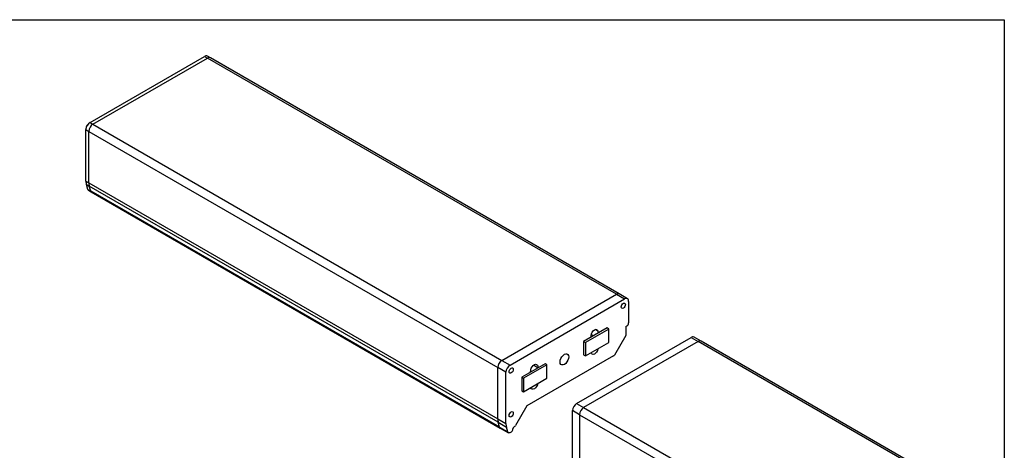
# Model space of a CAD drawing. Header units: millimetres. Extents: x 0 to 1118, y 0 to 864.
# Tile 10 of 10: x 720 to 1118, y 690 to 864. Entities that reach past the tile are written whole.
import ezdxf

# ---------------------------------------------------------------- set-up
doc = ezdxf.new("R2010")
doc.units = ezdxf.units.MM

msp = doc.modelspace()

# ---------------------------------------------------------------- linework, layer by layer
at = {"color": 7, "linetype": 'Continuous'}
for p, q in [((-0.00051, 863.60028), (1117.59949, 863.60028)), ((1117.59949, 863.60028), (1117.59949, 0.00028))]:
    msp.add_line(p, q, dxfattribs=at)
for p, q in [((748.71382, 822.09834), (794.91147, 848.76767)), ((749.89233, 821.418), (796.08998, 848.08733)), ((794.91147, 848.76767), (796.08998, 848.08733)), ((797.25655, 848.20285), (796.07804, 848.88319)), ((961.08156, 752.83972), (796.08998, 848.08733)), ((962.24813, 752.95524), (797.25655, 848.20285)), ((747.06391, 819.51274), (747.06391, 819.2406)), ((747.06391, 819.2406), (748.24242, 818.56026)), ((747.06391, 798.50076), (747.06391, 819.2406)), ((748.24242, 797.82042), (748.24242, 818.56026)), ((748.24242, 818.56026), (913.234, 723.31265)), ((748.47812, 821.96223), (748.71382, 822.09834)), ((748.71382, 822.09834), (749.89233, 821.418)), ((749.89233, 821.418), (914.88392, 726.17039)), ((747.06391, 798.50076), (748.24242, 797.82042)), ((747.24529, 797.11), (748.4238, 796.42966)), ((747.81135, 795.14895), (747.24529, 797.11)), ((747.81135, 795.14895), (748.98986, 794.46861)), ((748.05127, 794.81664), (749.22978, 794.1363)), ((748.24242, 797.82042), (913.234, 702.57281)), ((748.98986, 794.46861), (748.4238, 796.42966)), ((913.41538, 701.18205), (748.4238, 796.42966)), ((913.98144, 699.221), (748.98986, 794.46861)), ((749.22978, 794.1363), (914.22136, 698.88869)), ((914.88392, 726.17039), (961.08156, 752.83972)), ((918.18375, 724.26543), (964.38139, 750.93477)), ((961.08156, 752.83972), (964.38139, 750.93477)), ((965.54796, 751.05029), (962.24813, 752.95524)), ((966.03131, 749.98198), (966.03131, 741.27221)), ((957.31032, 739.23168), (947.88223, 733.78896)), ((958.01743, 738.82347), (957.31032, 739.23168)), ((964.8528, 739.77533), (965.3242, 740.04747)), ((964.8528, 739.77533), (964.8528, 736.23699)), ((945.05381, 708.75359), (991.25145, 735.42292)), ((958.01743, 738.82347), (948.58934, 733.38075)), ((950.89814, 735.68588), (950.92841, 735.54748)), ((951.90567, 736.11164), (950.953, 736.66161)), ((953.65407, 738.01157), (952.59401, 738.62353)), ((953.65407, 738.01157), (953.80929, 737.21057)), ((958.01743, 733.37987), (958.01743, 738.82347)), ((964.8528, 736.23699), (960.27682, 728.31117)), ((991.25145, 735.42292), (994.0798, 733.79015)), ((995.23695, 733.91111), (992.41802, 735.53844)), ((994.07988, 733.7902), (947.88223, 707.12086)), ((947.88223, 733.78896), (947.88223, 728.34535)), ((947.88223, 733.78896), (948.58934, 733.38075)), ((948.58934, 733.38075), (948.58934, 727.93715)), ((948.58934, 727.93715), (958.01743, 733.37987)), ((1102.50292, 671.19891), (994.07988, 733.7902)), ((1103.66949, 671.31443), (995.24645, 733.90571)), ((959.94349, 727.9593), (925.01911, 707.79789)), ((947.88223, 728.34535), (948.58934, 727.93715)), ((953.58981, 730.82386), (953.65407, 730.78676)), ((916.53383, 721.4077), (913.234, 723.31265)), ((913.234, 702.57281), (913.234, 723.31265)), ((914.88392, 726.17039), (918.18375, 724.26543)), ((932.32588, 724.80847), (922.89779, 719.36575)), ((933.03299, 724.40026), (923.6049, 718.95754)), ((929.30998, 723.2233), (927.61366, 724.20257)), ((929.2797, 723.04995), (929.30998, 723.2233)), ((933.03299, 724.40026), (932.32588, 724.80847)), ((933.03299, 718.95666), (933.03299, 724.40026)), ((916.53383, 700.66786), (916.53383, 721.4077)), ((922.89779, 719.36575), (922.89779, 713.92214)), ((922.89779, 719.36575), (923.6049, 718.95754)), ((926.39883, 721.38685), (926.55405, 722.36706)), ((926.92124, 721.68843), (926.4817, 721.94217)), ((923.6049, 718.95754), (923.6049, 713.51394)), ((923.6049, 713.51394), (933.03299, 718.95666)), ((922.89779, 713.92214), (923.6049, 713.51394)), ((925.01911, 707.79789), (920.44314, 699.87207)), ((945.05381, 708.75359), (947.88216, 707.12082)), ((943.40389, 685.15602), (943.40389, 705.89585)), ((946.23232, 704.26304), (943.40389, 705.89585)), ((946.23232, 704.26313), (1054.65536, 641.67184)), ((946.23232, 704.26313), (946.23232, 683.52329)), ((947.88223, 707.12086), (1056.30527, 644.52958)), ((913.234, 702.57281), (916.53383, 700.66786)), ((913.41538, 701.18205), (916.71521, 699.27709)), ((913.98144, 699.221), (913.41538, 701.18205)), ((913.98144, 699.221), (917.28127, 697.31604)), ((917.28127, 697.31604), (916.71521, 699.27709)), ((920.10981, 699.5202), (919.83366, 699.36079)), ((914.22136, 698.88869), (917.52119, 696.98374)), ((918.1878, 697.04975), (918.773, 697.38758)), ((919.36226, 698.4082), (919.36226, 698.54429))]:
    msp.add_line(p, q)
at = {"flags": 128}
for points in [[(963.90999, 749.19286), (964.2347, 749.30573), (964.50999, 749.25224), (964.69392, 749.04054), (964.75852, 748.70285), (964.69392, 748.29059), (964.50999, 747.86652), (964.2347, 747.4952), (963.90999, 747.23316), (963.58527, 747.12029), (963.30999, 747.17378), (963.12605, 747.38548), (963.06146, 747.72316), (963.12605, 748.13542), (963.30999, 748.55949), (963.58527, 748.93082), (963.90999, 749.19286)], [(950.89814, 735.68588), (950.87243, 736.23743), (951.01603, 736.8627), (951.31161, 737.4863), (951.72353, 738.03299), (952.20209, 738.43684), (952.68958, 738.64914), (953.1272, 738.64429), (953.46216, 738.42286), (953.65407, 738.01157)], [(940.10406, 728.61826), (940.65033, 728.83371), (941.14313, 728.82824), (941.53421, 728.6024), (941.78531, 728.17829), (941.87183, 727.59742), (941.78531, 726.91666), (941.53421, 726.20264), (941.14313, 725.52526), (940.65033, 724.95082), (940.10406, 724.53556), (939.55779, 724.32011), (939.06499, 724.32558), (938.67391, 724.55142), (938.42281, 724.97554), (938.33629, 725.5564), (938.42281, 726.23716), (938.67391, 726.95118), (939.06499, 727.62856), (939.55779, 728.203), (940.10406, 728.61826)], [(953.65407, 730.78676), (953.46216, 730.1539), (953.1272, 729.54573), (952.68958, 729.03561), (952.20209, 728.68507), (951.72353, 728.53638), (951.31161, 728.60749), (951.01603, 728.88981), (950.88486, 729.26233)], [(918.65515, 723.0678), (918.97987, 723.18067), (919.25515, 723.12718), (919.43909, 722.91548), (919.50368, 722.57779), (919.43909, 722.16553), (919.25515, 721.74146), (918.97987, 721.37014), (918.65515, 721.1081), (918.33044, 720.99523), (918.05515, 721.04872), (917.87122, 721.26042), (917.80662, 721.5981), (917.87122, 722.01036), (918.05515, 722.43443), (918.33044, 722.80576), (918.65515, 723.0678)], [(926.55405, 722.36706), (926.74595, 722.99992), (927.08092, 723.60809), (927.51854, 724.11821), (928.00603, 724.46875), (928.48459, 724.61744), (928.89651, 724.54633), (929.19209, 724.26401), (929.33569, 723.80453), (929.30998, 723.2233)], [(929.32325, 716.81507), (929.19209, 716.29112), (928.89651, 715.66752), (928.48459, 715.12083), (928.00603, 714.71698), (927.51854, 714.50468), (927.08092, 714.50953), (926.74595, 714.73096), (926.55405, 715.14225)], [(918.65515, 705.37608), (918.97987, 705.48895), (919.25515, 705.43546), (919.43909, 705.22376), (919.50368, 704.88608), (919.43909, 704.47382), (919.25515, 704.04975), (918.97987, 703.67842), (918.65515, 703.41638), (918.33044, 703.30351), (918.05515, 703.357), (917.87122, 703.5687), (917.80662, 703.90639), (917.87122, 704.31865), (918.05515, 704.74272), (918.33044, 705.11404), (918.65515, 705.37608)], [(918.1878, 697.04975), (918.03614, 696.97638), (917.88843, 696.93327), (917.74852, 696.92155), (917.62005, 696.94153), (917.50636, 696.99269), (917.41043, 697.07368), (917.33474, 697.18241), (917.28127, 697.31604)]]:
    msp.add_lwpolyline(points, dxfattribs=at)
for centre, radius, start, end in [((795.59495, 847.81362), 1.17361, 65.692881, 125.6175775), ((796.77346, 847.13328), 1.17361, 65.692881, 125.6175775), ((750.64608, 819.07759), 3.58588, 122.6054783, 177.3945215), ((750.13434, 819.37302), 3.07361, 122.6054783, 177.3945215), ((751.82459, 818.39725), 3.58588, 122.6054783, 177.3945215), ((752.09424, 798.44959), 5.03059, 179.4171204, 195.4435535), ((748.32828, 795.2694), 0.53078, 193.116928, 238.5406639), ((753.27275, 797.76925), 5.03059, 179.4171204, 195.4435535), ((749.50679, 794.58906), 0.53078, 193.116928, 238.5406639), ((961.76504, 751.88566), 1.17361, 65.692881, 125.6175775), ((965.02547, 750.14514), 1.01899, 350.785963, 129.2032852), ((964.49609, 741.34207), 1.5368, 302.6054783, 357.3945215), ((991.93493, 734.46887), 1.17361, 65.692881, 125.6175775), ((994.76336, 732.83614), 1.17361, 65.692881, 125.6175775), ((959.43448, 728.77531), 0.96175, 301.9546716, 331.1443911), ((916.81617, 723.14964), 3.58588, 122.6054783, 177.3945215), ((920.116, 721.24469), 3.58588, 122.6054783, 177.3945215), ((946.98606, 705.73285), 3.58588, 122.6054783, 177.3945215), ((949.81449, 704.10012), 3.58588, 122.6054783, 177.3945215), ((918.26433, 702.52164), 5.03059, 179.4171204, 195.4435535), ((914.49837, 699.34145), 0.53078, 193.116928, 238.5406639), ((921.56416, 700.61668), 5.03059, 179.4171204, 195.4435535), ((920.38574, 698.49771), 1.02454, 122.6054783, 177.3945215), ((919.6008, 700.33621), 0.96175, 301.9546716, 331.1443911), ((918.08291, 698.46642), 1.28067, 302.6054783, 357.3945215)]:
    msp.add_arc(centre, radius, start, end)

doc.saveas('drawing.dxf')
